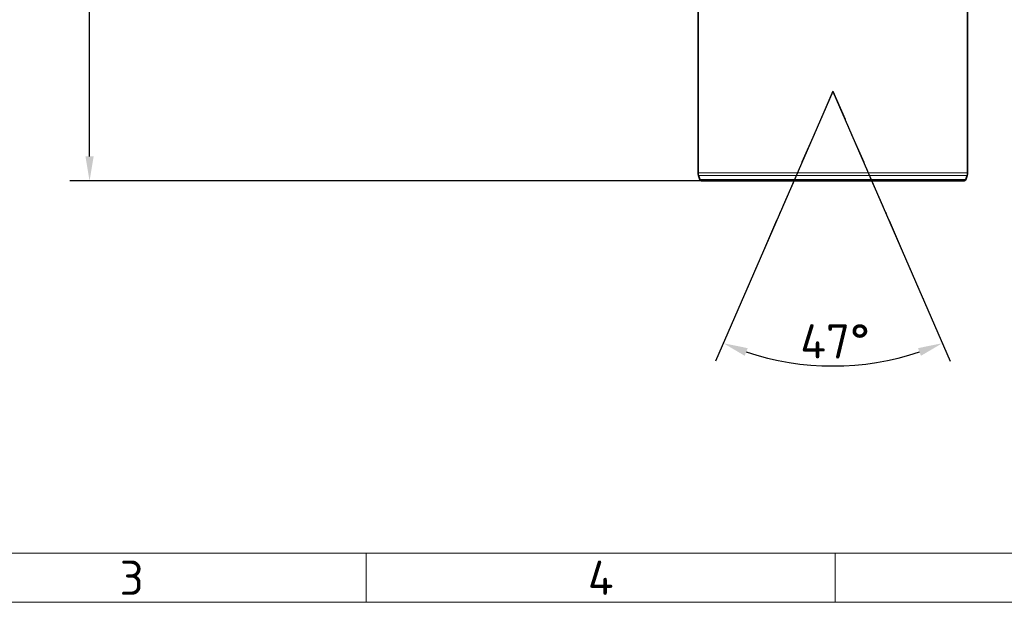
# Model space of a CAD drawing. Header units: millimetres. Extents: x 10 to 1178, y 10 to 830.
# Tile 2 of 33: x 236 to 437, y 10 to 129. Entities that reach past the tile are written whole.
import ezdxf

# ---------------------------------------------------------------- set-up
doc = ezdxf.new("R2010")
doc.units = ezdxf.units.MM
doc.header["$LTSCALE"] = 2
doc.linetypes.add('DASH_DOT', pattern=[0.182, 0.1181, -0.0295, 0.0049, -0.0295])
for name, color, linetype, lineweight in [('Bemaßung (ISO)', 7, 'Continuous', 25), ('Rahmen (ISO)', 7, 'Continuous', 70), ('Sichtbar (ISO)', 7, 'Continuous', 35), ('Sichtbar schmal (ISO)', 7, 'Continuous', 18), ('Skizziergeometrie (ISO)', 7, 'Continuous', 25)]:
    doc.layers.add(name, color=color, linetype=linetype, lineweight=lineweight)
doc.styles.add('Notiztext (ISO)', font='isocpeur.ttf')
doc.dimstyles.new('Standard (ISO)', dxfattribs={"dimscale": 2, "dimtxt": 3.5, "dimasz": 2.5, "dimexe": 2, "dimexo": 0, "dimgap": 0.762, "dimtad": 1, "dimtoh": 1, "dimdec": 8, "dimdsep": 46, "dimtxsty": 'Notiztext (ISO)', "dimcen": 0.09, "dimdle": 10, "dimclrd": 256, "dimclre": 256, "dimclrt": 256, "dimadec": 6, "dimazin": 2, "dimtfac": 0.514286, "dimtdec": 3, "dimtmove": 0, "dimatfit": 3, "dimfxl": 1, "dimtolj": 1, "dimlwd": -1, "dimlwe": -1, "dimarcsym": 0})

# ---------------------------------------------------------------- blocks, each defined once
blk = doc.blocks.new('Ränder Basler-A2')
at = {"layer": 'Rahmen (ISO)', "lineweight": 18}
for p, q in [((584, 10), (10, 10)), ((153.5, 10), (153.5, 5)), ((201.33, 10), (201.33, 5))]:
    blk.add_line(p, q, dxfattribs=at)
at = {"layer": 'Rahmen (ISO)', "color": 7, "lineweight": 18}
blk.add_line((5, 5), (589, 5), dxfattribs=at)
at = {"layer": 'Rahmen (ISO)', "char_height": 3.5, "attachment_point": 5, "style": 'Notiztext (ISO)'}
for s, insert in [('\\fISOCPEUR|b0|i0;3', (129.58, 7.5)), ('\\fISOCPEUR|b0|i0;4', (177.42, 7.5))]:
    blk.add_mtext(s, dxfattribs=dict(at, insert=insert))
blk = doc.blocks.new('*D18')
at = {"layer": 'Bemaßung (ISO)', "transparency": 16777216}
for p, q in [((282.09, 241.42), (246.56, 241.42)), ((250.56, 100.92), (250.56, 236.42)), ((375.53, 95.92), (246.56, 95.92))]:
    blk.add_line(p, q, dxfattribs=at)
for points in [[(249.73, 236.42), (251.39, 236.42), (250.56, 241.42)], [(249.73, 100.92), (251.39, 100.92), (250.56, 95.92)]]:
    blk.add_solid(points, dxfattribs=at)
at = {"layer": 'Defpoints', "color": 0, "transparency": 16777216}
for p in [(250.56, 241.42), (282.09, 241.42), (375.53, 95.92)]:
    blk.add_point(p, dxfattribs=at)
at = {"layer": 'Bemaßung (ISO)', "transparency": 16777216, "insert": (242.04, 158.87), "char_height": 7, "attachment_point": 1, "rotation": 90, "style": 'Notiztext (ISO)'}
blk.add_mtext('\\A1;145.5', dxfattribs=at)
blk = doc.blocks.new('*D28')
at = {"layer": 'Bemaßung (ISO)', "transparency": 16777216}
for p, q in [((402.17, 114.2), (378.24, 59.17)), ((402.19, 114.2), (426.12, 59.17))]:
    blk.add_line(p, q, dxfattribs=at)
blk.add_arc((402.18, 114.22), 56.03, 251.6145, 288.3855, dxfattribs=at)
for points in [[(384.21, 60.27), (384.8, 61.83), (379.84, 62.84)], [(419.56, 61.83), (420.15, 60.27), (424.52, 62.84)]]:
    blk.add_solid(points, dxfattribs=at)
at = {"layer": 'Defpoints', "color": 0, "transparency": 16777216}
for p in [(402.17, 114.2), (402.18, 114.22), (402.19, 114.2), (394.54, 58.71)]:
    blk.add_point(p, dxfattribs=at)
at = {"layer": 'Bemaßung (ISO)', "transparency": 16777216, "insert": (395.53, 66.71), "char_height": 7, "attachment_point": 1, "style": 'Notiztext (ISO)'}
blk.add_mtext('\\A1;47°', dxfattribs=at)

msp = doc.modelspace()

# ---------------------------------------------------------------- linework, layer by layer
at = {"layer": 'Sichtbar (ISO)'}
for p, q in [((374.67999949, 97.5582389), (374.67999949, 178.42000972)), ((429.67999949, 97.5582389), (429.67999949, 178.42000972)), ((375.06025695, 96.24899965), (374.77046056, 97.04520869)), ((429.29974203, 96.24899965), (429.58953842, 97.04520869)), ((428.82989572, 95.92000972), (375.53010326, 95.92000972))]:
    msp.add_line(p, q, dxfattribs=at)
for centre, radius, start, end in [((376.17999949, 97.5582389), 1.5, 180, 200), ((428.17999949, 97.5582389), 1.5, 340, 0), ((375.53010326, 96.42000972), 0.5, 200, 270), ((428.82989572, 96.42000972), 0.5, 270, 340)]:
    msp.add_arc(centre, radius, start, end, dxfattribs=at)
at = {"layer": 'Sichtbar schmal (ISO)'}
for p, q in [((374.67999949, 97.5582389), (429.67999949, 97.5582389)), ((429.58953842, 97.04520869), (374.77046056, 97.04520869)), ((375.06025695, 96.24899965), (429.29974203, 96.24899965))]:
    msp.add_line(p, q, dxfattribs=at)
at = {"layer": 'Skizziergeometrie (ISO)', "linetype": 'DASH_DOT', "ltscale": 26.338196}
for q in [(383.06575672, 70.26026095), (421.29424225, 70.26026095)]:
    msp.add_line((402.17999949, 114.22000972), q, dxfattribs=at)

# ---------------------------------------------------------------- block references
at = {"xscale": 2, "yscale": 2, "zscale": 2}
msp.add_blockref('Ränder Basler-A2', (0, 0), dxfattribs=at)

# ---------------------------------------------------------------- dimensions: what is measured, and where the dimension line sits
at = {"layer": 'Bemaßung (ISO)'}
dim = msp.add_linear_dim(base=(250.5607159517, 241.4200097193), p1=(375.5301032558, 95.9200097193), p2=(282.0937130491, 241.4200097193), angle=270, dimstyle='Standard (ISO)', override={"dimgap": 0.762, "dimtoh": 0, "dimdec": 8, "dimtol": 0, "dimlim": 0, "dimtp": 0, "dimtm": 0, "dimtdec": 3, "dimtofl": 0, "dimatfit": 1}, dxfattribs=at)
dim.commit()
dim.dimension.update_dxf_attribs({"geometry": '*D18', "text_midpoint": (250.5607159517, 168.6700097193), "dimtype": 160})
dim = msp.add_angular_dim_3p(base=(394.543271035, 58.7107272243), center=(402.1799994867, 114.2200097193), p1=(402.1720245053, 114.2016685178), p2=(402.1879744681, 114.2016685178), dimstyle='Standard (ISO)', override={"dimgap": 0.762, "dimtoh": 0, "dimadec": 8, "dimtol": 0, "dimlim": 0, "dimtp": 0, "dimtm": 0, "dimtdec": 3}, dxfattribs=at)
dim.commit()
dim.dimension.update_dxf_attribs({"geometry": '*D28', "text_midpoint": (402.1799994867, 58.1878755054), "dimtype": 165})

doc.saveas('drawing.dxf')
